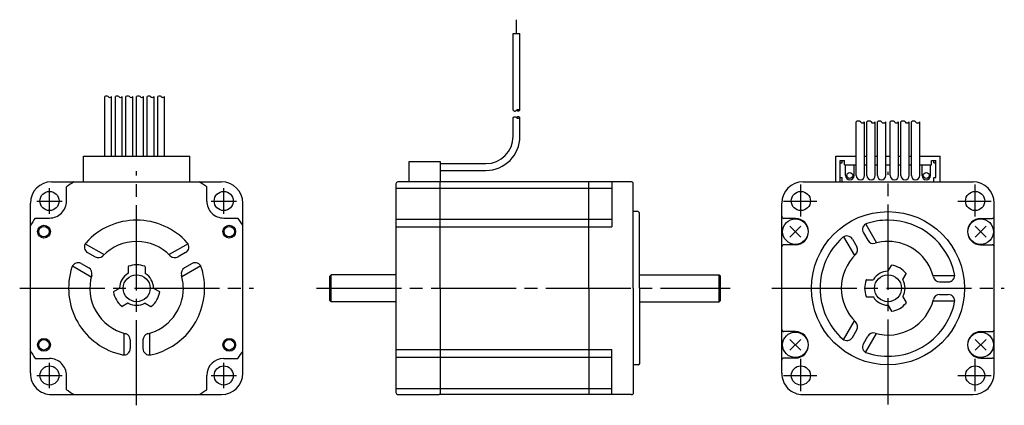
# Model space of a CAD drawing. Extents: x -204 to 27, y -28 to 63.
import ezdxf

# ---------------------------------------------------------------- set-up
doc = ezdxf.new("R2010")
doc.units = 0
doc.header["$PDSIZE"] = -0.5
doc.linetypes.add('CENTER', pattern=[27, 20, -2, 3, -2])
doc.layers.get('0').update_dxf_attribs({"linetype": 'CONTINUOUS'})

# ---------------------------------------------------------------- blocks, each defined once
blk = doc.blocks.new('A$C59AB1982')
for p, q in [((-87.4, 59.86), (-87.4, 63.11)), ((-88.2, 41.83), (-88.2, 59.86)), ((-88.2, 59.86), (-86.6, 59.86)), ((-86.6, 41.83), (-86.6, 59.86)), ((-184.3, 31), (-184.3, 45.03)), ((-182.7, 31), (-182.7, 45.03)), ((-181.8, 31), (-181.8, 45.03)), ((-180.2, 31), (-180.2, 45.03)), ((-179.3, 31), (-179.3, 45.03)), ((-177.7, 31), (-177.7, 45.03)), ((-176.8, 31), (-176.8, 45.03)), ((-175.2, 31), (-175.2, 45.03)), ((-174.3, 31), (-174.3, 45.03)), ((-172.7, 31), (-172.7, 45.03)), ((-171.8, 31), (-171.8, 45.03)), ((-170.2, 31), (-170.2, 45.03)), ((-88.2, 41.83), (-88.13, 41.77)), ((-88.13, 41.77), (-88.06, 41.72)), ((-88.06, 41.72), (-87.97, 41.67)), ((-87.64, 41.67), (-87.56, 41.72)), ((-87.56, 41.72), (-87.48, 41.77)), ((-87.48, 41.77), (-87.4, 41.83)), ((-87.4, 41.83), (-87.33, 41.89)), ((-87.34, 41.77), (-87.4, 41.83)), ((-87.26, 41.72), (-87.34, 41.77)), ((-87.33, 41.89), (-87.25, 41.95)), ((-87.18, 41.67), (-87.26, 41.72)), ((-87.25, 41.95), (-87.17, 41.99)), ((-87.17, 41.99), (-87.09, 42.02)), ((-87.09, 42.02), (-87, 42.03)), ((-87, 42.03), (-86.92, 42.02)), ((-86.92, 42.02), (-86.83, 41.99)), ((-86.83, 41.99), (-86.75, 41.95)), ((-86.75, 41.72), (-86.83, 41.67)), ((-86.75, 41.95), (-86.67, 41.89)), ((-86.67, 41.77), (-86.75, 41.72)), ((-86.67, 41.89), (-86.6, 41.83)), ((-86.6, 41.83), (-86.67, 41.77)), ((-88.2, 40.12), (-88.13, 40.18)), ((-88.2, 35.7), (-88.2, 40.12)), ((-88.13, 40.18), (-88.06, 40.23)), ((-88.06, 40.23), (-87.97, 40.28)), ((-87.97, 41.67), (-87.89, 41.64)), ((-87.97, 40.28), (-87.89, 40.31)), ((-87.89, 41.64), (-87.8, 41.63)), ((-87.89, 40.31), (-87.8, 40.32)), ((-87.8, 41.63), (-87.72, 41.64)), ((-87.8, 40.32), (-87.72, 40.3)), ((-87.72, 41.64), (-87.64, 41.67)), ((-87.72, 40.3), (-87.64, 40.27)), ((-87.64, 40.27), (-87.56, 40.23)), ((-87.56, 40.23), (-87.48, 40.17)), ((-87.48, 40.17), (-87.4, 40.12)), ((-87.34, 40.18), (-87.4, 40.12)), ((-87.4, 40.12), (-87.33, 40.06)), ((-87.26, 40.23), (-87.34, 40.18)), ((-87.33, 40.06), (-87.25, 40)), ((-87.18, 40.28), (-87.26, 40.23)), ((-87.25, 40), (-87.17, 39.96)), ((-87.09, 41.64), (-87.18, 41.67)), ((-87.09, 40.3), (-87.18, 40.28)), ((-87.17, 39.96), (-87.09, 39.93)), ((-87, 41.63), (-87.09, 41.64)), ((-87, 40.32), (-87.09, 40.3)), ((-87.09, 39.93), (-87, 39.92)), ((-86.92, 41.64), (-87, 41.63)), ((-86.92, 40.3), (-87, 40.32)), ((-87, 39.92), (-86.92, 39.93)), ((-86.83, 41.67), (-86.92, 41.64)), ((-86.83, 40.28), (-86.92, 40.3)), ((-86.92, 39.93), (-86.83, 39.95)), ((-86.75, 40.23), (-86.83, 40.28)), ((-86.83, 39.95), (-86.75, 40)), ((-86.67, 40.18), (-86.75, 40.23)), ((-86.75, 40), (-86.67, 40.05)), ((-86.6, 40.12), (-86.67, 40.18)), ((-86.67, 40.05), (-86.6, 40.12)), ((-86.6, 35.7), (-86.6, 40.12)), ((-7.5, 26.5), (-7.5, 39.07)), ((-5.5, 26.5), (-5.5, 39.07)), ((-5, 26.5), (-5, 39.07)), ((-3, 26.5), (-3, 39.07)), ((-2.5, 26.5), (-2.5, 39.07)), ((-0.5, 26.5), (-0.5, 39.07)), ((0.5, 26.5), (0.5, 39.07)), ((2.5, 26.5), (2.5, 39.07)), ((3, 26.5), (3, 39.07)), ((5, 26.5), (5, 39.07)), ((5.5, 26.5), (5.5, 39.07)), ((7.5, 26.5), (7.5, 39.07)), ((-189.3, 31), (-164.3, 31)), ((-189.3, 25), (-189.3, 31)), ((-164.3, 25), (-164.3, 31)), ((-12.25, 25), (-12.25, 31)), ((-12.25, 31), (-7.5, 31)), ((-5.5, 31), (-5, 31)), ((-3, 31), (-2.5, 31)), ((-0.5, 31), (0.5, 31)), ((2.5, 31), (3, 31)), ((5, 31), (5.5, 31)), ((7.5, 31), (12.25, 31)), ((12.25, 25), (12.25, 31)), ((-112.7, 25), (-112.7, 29.8)), ((-112.7, 29.8), (-105.4, 29.8)), ((-105.4, 29.3), (-94.6, 29.3)), ((-11.25, 25), (-11.25, 30)), ((-11.25, 30), (-10.25, 30)), ((-11.25, 29.5), (-10.75, 29.5)), ((-10.75, 29.5), (-10.75, 30)), ((-10.25, 29), (-10.25, 30)), ((-10.25, 29), (-7.5, 29)), ((-10, 26.5), (-10, 29)), ((-8, 26.5), (-8, 29)), ((-5.5, 29), (-5, 29)), ((-3, 29), (-2.5, 29)), ((-0.5, 29), (0.5, 29)), ((2.5, 29), (3, 29)), ((5, 29), (5.5, 29)), ((7.5, 29), (10.25, 29)), ((8, 26.5), (8, 29)), ((10, 26.5), (10, 29)), ((10.25, 29), (10.25, 30)), ((10.25, 30), (11.25, 30)), ((10.75, 29.5), (10.75, 30)), ((10.75, 29.5), (11.25, 29.5)), ((11.25, 26), (11.25, 30)), ((-105.4, 27.7), (-94.6, 27.7)), ((-11.25, 26), (-10.75, 26)), ((-10.75, 25), (-10.75, 26)), ((10.75, 26), (11.25, 26)), ((10.75, 25), (10.75, 26)), ((-196.8, 25), (-156.8, 25)), ((-193.3, 20.5), (-193.3, 23.85)), ((-191.5, 25), (-176.8, 25)), ((-176.8, 25), (-162.1, 25)), ((-160.3, 20.5), (-160.3, 23.85)), ((-115.8, 24.5), (-115.8, -24.5)), ((-70.2, 25), (-115.3, 25)), ((-105.4, 0), (-105.4, 25)), ((-70.4, 0), (-70.4, 25)), ((-60.39, 25), (-70.2, 25)), ((-65, 25), (-65, 14.4)), ((-60, 0), (-60, 24.8)), ((-20, 25), (20, 25)), ((-201.8, -20), (-201.8, 20)), ((-151.8, -20), (-151.8, 20)), ((-25, -20), (-25, 20)), ((25, -20), (25, 20)), ((-200.65, 16.5), (-197.3, 16.5)), ((-156.3, 16.5), (-152.95, 16.5)), ((-58.8, 18), (-60, 18)), ((-58.5, 17.72), (-58.64, 17.91)), ((-58.5, 10.5), (-58.5, 17.72)), ((-21.8, 16.4), (-24.5, 16.4)), ((21.8, 16.4), (24.5, 16.4)), ((-201.8, 0), (-201.8, 14.7)), ((-151.8, 0), (-151.8, 14.7)), ((-20.53, 14.57), (-23.07, 12.03)), ((-20.53, 12.03), (-23.07, 14.57)), ((-5.24, 15.08), (-2.69, 10.67)), ((20.53, 12.03), (23.07, 14.57)), ((20.53, 14.57), (23.07, 12.03)), ((-10.46, 12.11), (-7.89, 7.67)), ((-5.79, 13.04), (-4.77, 11.26)), ((-188.91, 10.46), (-184.47, 7.89)), ((-164.69, 10.46), (-169.13, 7.89)), ((-58.5, 0), (-58.5, 10.5)), ((-21.78, 10.2), (-24.5, 10.2)), ((-8.39, 11.54), (-7.37, 9.76)), ((21.78, 10.2), (24.5, 10.2)), ((-188.34, 8.39), (-186.56, 7.37)), ((-165.26, 8.39), (-167.04, 7.37)), ((-191.91, 5.26), (-187.47, 2.69)), ((-189.84, 5.79), (-188.06, 4.77)), ((-178.8, 5.05), (-178.8, 3.52)), ((-174.8, 5.05), (-174.8, 3.52)), ((-161.72, 5.24), (-166.13, 2.69)), ((-163.76, 5.79), (-165.54, 4.77)), ((0.03, 4.05), (0.8, 5.38)), ((-131, 3.17), (-131.3, 2.87)), ((-131.3, -2.88), (-131.3, 2.87)), ((-115.8, 3.17), (-131, 3.17)), ((-131, -3.18), (-131, 3.17)), ((-58.5, 3.17), (-39.7, 3.17)), ((-39.7, -3.18), (-39.7, 3.17)), ((-39.7, 3.17), (-39.4, 2.87)), ((-39.4, -2.88), (-39.4, 2.87)), ((3.49, 2.05), (4.26, 3.38)), ((10.58, 3), (15.72, 3)), ((-201.8, -14.7), (-201.8, 0)), ((-151.8, -14.7), (-151.8, 0)), ((-5.05, 2), (-3.52, 2)), ((12.13, 1.5), (14.19, 1.5)), ((-180.85, -0.03), (-182.18, -0.8)), ((-172.75, -0.03), (-171.42, -0.8)), ((-105.4, 0), (-105.4, -25)), ((-70.4, 0), (-70.4, -25)), ((-60, 0), (-60, -24.8)), ((-58.5, 0), (-58.5, -10.5)), ((-5.05, -2), (-3.52, -2)), ((3.49, -2.05), (4.26, -3.38)), ((12.13, -1.5), (14.19, -1.5)), ((-178.85, -3.49), (-180.18, -4.26)), ((-174.75, -3.49), (-173.42, -4.26)), ((-131, -3.18), (-131.3, -2.88)), ((-115.8, -3.18), (-131, -3.18)), ((-58.5, -3.18), (-39.7, -3.18)), ((-39.7, -3.18), (-39.4, -2.88)), ((0.03, -4.05), (0.8, -5.38)), ((10.58, -3), (15.72, -3)), ((-10.46, -12.11), (-7.89, -7.67)), ((-179.8, -10.58), (-179.8, -15.72)), ((-173.8, -10.58), (-173.8, -15.72)), ((-58.5, -10.5), (-58.5, -17.72)), ((-21.78, -10.2), (-24.5, -10.2)), ((-8.39, -11.54), (-7.37, -9.76)), ((-5.79, -13.04), (-4.77, -11.26)), ((-5.26, -15.11), (-2.69, -10.67)), ((21.78, -10.2), (24.5, -10.2)), ((-178.3, -12.13), (-178.3, -14.19)), ((-175.3, -12.13), (-175.3, -14.19)), ((-20.53, -12.03), (-23.07, -14.57)), ((-20.53, -14.57), (-23.07, -12.03)), ((20.53, -14.57), (23.07, -12.03)), ((20.53, -12.03), (23.07, -14.57)), ((-65, -25), (-65, -14.4)), ((-200.65, -16.5), (-197.3, -16.5)), ((-156.3, -16.5), (-152.95, -16.5)), ((-58.8, -18), (-60, -18)), ((-58.5, -17.72), (-58.64, -17.91)), ((-21.8, -16.4), (-24.5, -16.4)), ((21.8, -16.4), (24.5, -16.4)), ((-193.3, -23.85), (-193.3, -20.5)), ((-160.3, -23.85), (-160.3, -20.5)), ((-196.8, -25), (-156.8, -25)), ((-191.5, -25), (-176.8, -25)), ((-176.8, -25), (-162.1, -25)), ((-115.3, -25), (-105.6, -25)), ((-70.2, -25), (-105.6, -25)), ((-60.39, -25), (-70.2, -25)), ((-20, -25), (20, -25))]:
    blk.add_line(p, q)
at = {"ltscale": 0.89203}
blk.add_line((-105.4, 29.8), (-105.4, 25), dxfattribs=at)
at = {"linetype": 'CENTER'}
for p, q in [((-176.8, -27.51), (-176.8, 27.51)), ((0, -27.36), (0, 27.36)), ((-197.3, 17.52), (-197.3, 23.48)), ((-156.3, 17.52), (-156.3, 23.48)), ((-20.5, 16.84), (-20.5, 24.39)), ((20.5, 16.84), (20.5, 24.39)), ((-200.28, 20.5), (-194.32, 20.5)), ((-159.28, 20.5), (-153.32, 20.5)), ((-24.56, 20.5), (-16.75, 20.5)), ((16.44, 20.5), (24.25, 20.5)), ((-27.36, 0), (27.36, 0)), ((-204.31, 0), (-149.29, 0)), ((-134.51, 0), (-37.17, 0)), ((-197.3, -23.48), (-197.3, -17.52)), ((-156.3, -23.48), (-156.3, -17.52)), ((-20.5, -24.16), (-20.5, -16.61)), ((20.5, -24.16), (20.5, -16.61)), ((-200.28, -20.5), (-194.32, -20.5)), ((-159.28, -20.5), (-153.32, -20.5)), ((-24.56, -20.5), (-16.75, -20.5)), ((16.44, -20.5), (24.25, -20.5))]:
    blk.add_line(p, q, dxfattribs=at)
at = {"ltscale": 0.618288}
for p, q in [((-115.8, 23.55), (-65, 23.55)), ((-115.8, 16.2), (-65, 16.2)), ((-115.8, 14.4), (-65, 14.4)), ((-115.8, -14.4), (-65, -14.4)), ((-115.8, -16.2), (-65, -16.2)), ((-115.8, -23.55), (-65, -23.55))]:
    blk.add_line(p, q, dxfattribs=at)
for centre, radius in [((-9, 26.5), 0.7), ((9, 26.5), 0.7), ((-21.8, 13.3), 3), ((0, 0), 18), ((21.8, 13.3), 3), ((-198.6, 13.3), 1.5), ((-198.6, 13.3), 1.23), ((-155, 13.3), 1.5), ((-155, 13.3), 1.23), ((-176.8, 0), 3.17), ((0, 0), 3.17), ((-21.8, -13.3), 3), ((21.8, -13.3), 3), ((-198.6, -13.3), 1.5), ((-198.6, -13.3), 1.23), ((-155, -13.3), 1.5), ((-155, -13.3), 1.23)]:
    blk.add_circle(centre, radius)
for centre in [(-197.3, 20.5), (-156.3, 20.5), (-20.5, 20.5), (20.5, 20.5), (-197.3, -20.5), (-156.3, -20.5), (-20.5, -20.5), (20.5, -20.5)]:
    blk.add_circle(centre, 2.25, dxfattribs=at)
at = {"ltscale": 0.89203}
for centre, radius, start, end in [((-183.9, 44.54), 0.636, 50.9985, 129.0015), ((-183.1, 45.35), 0.514, 218.4912, 320.7509), ((-181.4, 44.54), 0.636, 50.9985, 129.0015), ((-180.6, 45.35), 0.514, 218.4912, 320.7509), ((-178.9, 44.54), 0.636, 50.9985, 129.0015), ((-178.1, 45.35), 0.514, 218.4912, 320.7509), ((-176.4, 44.54), 0.636, 50.9985, 129.0015), ((-175.6, 45.35), 0.514, 218.4912, 320.7509), ((-173.9, 44.54), 0.636, 50.9985, 129.0015), ((-173.1, 45.35), 0.514, 218.4912, 320.7509), ((-171.4, 44.54), 0.636, 50.9985, 129.0015), ((-170.6, 45.35), 0.514, 218.4912, 320.7509), ((-7, 38.61), 0.679, 42.5823, 137.4177), ((-6, 39.52), 0.673, 222.0191, 317.9809), ((-4.5, 38.61), 0.679, 42.5823, 137.4177), ((-3.5, 39.52), 0.673, 222.0191, 317.9809), ((-2, 38.61), 0.679, 42.5823, 137.4177), ((-1, 39.52), 0.673, 222.0191, 317.9809), ((1, 38.61), 0.679, 42.5823, 137.4177), ((2, 39.52), 0.673, 222.0191, 317.9809), ((3.5, 38.61), 0.679, 42.5823, 137.4177), ((4.5, 39.52), 0.673, 222.0191, 317.9809), ((6, 38.61), 0.679, 42.5823, 137.4177), ((7, 39.52), 0.673, 222.0191, 317.9809)]:
    blk.add_arc(centre, radius, start, end, dxfattribs=at)
for centre, radius, start, end in [((-94.6, 35.7), 6.4, 270, 0), ((-94.6, 35.7), 8, 270, 0), ((-9, 26.5), 1, 179.9999, 359.9998), ((-6.5, 26.5), 1, 179.9999, 359.9998), ((-4, 26.5), 1, 179.9999, 359.9998), ((-1.5, 26.5), 1, 179.9999, 359.9998), ((1.5, 26.5), 1, 179.9999, 359.9998), ((4, 26.5), 1, 179.9999, 359.9998), ((6.5, 26.5), 1, 179.9999, 359.9998), ((9, 26.5), 1, 179.9999, 359.9998), ((-196.8, 20), 5, 90, 179.9999), ((-176.8, 0), 29, 120.4503, 124.6781), ((-176.8, 0), 29, 55.3219, 59.5497), ((-156.8, 20), 5, 0, 90), ((-115.3, 24.5), 0.5, 90, 180), ((-60.4, 24.5), 0.5, 36.8699, 90), ((-20, 20), 5, 90, 179.9999), ((20, 20), 5, 0, 90), ((-197.3, 20.5), 4, 269.9998, 0), ((-156.3, 20.5), 4, 179.9999, 270), ((-176.8, 0), 29, 145.3219, 149.5497), ((-176.8, 0), 29, 30.4503, 34.6781), ((-58.8, 17.8), 0.2, 35.0004, 90), ((-24.5, 16.9), 0.5, 180, 270), ((-21.8, 13.3), 3.1, 270, 90), ((21.8, 13.3), 3.1, 90, 270), ((24.5, 16.9), 0.5, 270, 0), ((-176.8, 0), 16, 41.9403, 138.0595), ((-4.5, 13.79), 1.5, 108.0572, 210.0008), ((0, 0), 16, 90, 108.0592), ((0, 0), 16, 11.9405, 89.9999), ((0, 0), 16, 131.9403, 228.0595), ((-9.69, 10.79), 1.5, 29.9993, 131.9392), ((-187.59, 9.69), 1.5, 138.0607, 240.0007), ((-176.8, 0), 11, 43.8863, 136.1134), ((-166.01, 9.69), 1.5, 299.9993, 41.9392), ((-24.5, 9.7), 0.5, 90, 180), ((-8.67, 9.01), 1.5, 313.8879, 29.999), ((-3.47, 12.01), 1.5, 210.0002, 286.1135), ((0, 0), 11, 90, 106.1134), ((0, 0), 11, 13.8866, 89.9999), ((24.5, 9.7), 0.5, 0, 90), ((-185.81, 8.67), 1.5, 240, 316.1135), ((-167.79, 8.67), 1.5, 223.8879, 299.999), ((0, 0), 11, 133.8863, 226.1134), ((-176.8, 0), 16, 161.9407, 258.0593), ((-190.59, 4.5), 1.5, 59.9988, 161.9428), ((-188.81, 3.47), 1.5, 343.886, 59.9996), ((-178.7, 5.05), 0.1, 110.6033, 180.0071), ((-176.8, 0), 5.5, 69.3993, 110.6006), ((-174.9, 5.05), 0.1, 359.9928, 69.3968), ((-164.79, 3.47), 1.5, 120.0002, 196.1135), ((-163.01, 4.5), 1.5, 18.0572, 120.0008), ((-176.8, 0), 16, 360, 18.0592), ((0.88, 5.33), 0.1, 80.6004, 150.0011), ((0, 0), 5.5, 39.3996, 80.6008), ((-176.8, 0), 11, 163.8865, 256.1133), ((-176.8, 0), 4, 120.8099, 179.1912), ((-178.9, 3.52), 0.1, 300.8216, 0.023), ((-174.7, 3.52), 0.1, 179.9768, 239.1782), ((-176.8, 0), 4, 0.8109, 59.1901), ((-176.8, 0), 11, 360, 16.1134), ((0, 0), 4, 90.8109, 149.1901), ((-0.06, 4.1), 0.1, 270.7947, 329.9915), ((4.17, 3.43), 0.1, 330.0002, 39.3989), ((12.13, 3), 1.5, 193.8866, 270), ((14.19, 3), 1.5, 270, 11.9405), ((-180.9, 0.06), 0.1, 299.9942, 359.1774), ((-172.7, 0.06), 0.1, 180.7947, 239.9915), ((0, 0), 5.5, 159.3993, 200.6006), ((-5.05, 1.9), 0.1, 89.9928, 159.3968), ((-3.52, 2.1), 0.1, 269.9768, 329.1782), ((3.58, 2), 0.1, 150.0002, 209.191), ((0, 0), 4, 330.8113, 29.1901), ((-182.13, -0.88), 0.1, 120.0001, 189.4014), ((-176.8, 0), 5.5, 189.4002, 230.6013), ((-176.8, 0), 11, 283.8866, 359.9999), ((-176.8, 0), 16, 281.9405, 359.9999), ((-176.8, 0), 5.5, 309.3996, 350.6008), ((-171.47, -0.88), 0.1, 350.6004, 60.0011), ((-5.05, -1.9), 0.1, 200.6033, 270.0071), ((-3.52, -2.1), 0.1, 30.8216, 90.023), ((0, 0), 4, 210.8099, 269.1912), ((3.58, -2), 0.1, 150.8112, 209.9987), ((12.13, -3), 1.5, 89.9999, 166.1134), ((14.19, -3), 1.5, 348.0593, 89.9999), ((-180.23, -4.17), 0.1, 230.5998, 299.9996), ((-178.8, -3.58), 0.1, 60.8112, 119.9987), ((-176.8, 0), 4, 240.8113, 299.1901), ((-174.8, -3.58), 0.1, 60.0002, 119.191), ((-173.37, -4.17), 0.1, 240.0002, 309.3989), ((0, 0), 16, 251.9407, 348.0593), ((0, 0), 11, 253.8865, 346.1133), ((-0.06, -4.1), 0.1, 29.9942, 89.1774), ((0, 0), 5.5, 279.4002, 320.6013), ((4.17, -3.43), 0.1, 320.5998, 29.9996), ((0.88, -5.33), 0.1, 210.0001, 279.4014), ((-8.67, -9.01), 1.5, 330, 46.1135), ((-179.8, -12.13), 1.5, 359.9999, 76.1134), ((-173.8, -12.13), 1.5, 103.8866, 180), ((-24.5, -9.7), 0.5, 180, 270), ((-21.8, -13.3), 3.1, 270, 90), ((-9.69, -10.79), 1.5, 228.0607, 330.0007), ((-3.47, -12.01), 1.5, 73.886, 149.9996), ((21.8, -13.3), 3.1, 90, 270), ((24.5, -9.7), 0.5, 270, 0), ((-4.5, -13.79), 1.5, 149.9988, 251.9428), ((-176.8, 0), 29, 210.4503, 214.6781), ((-179.8, -14.19), 1.5, 258.0593, 359.9999), ((-173.8, -14.19), 1.5, 180, 281.9405), ((-176.8, 0), 29, 325.3218, 329.5496), ((-197.3, -20.5), 4, 359.9998, 90), ((-156.3, -20.5), 4, 90, 180), ((-58.8, -17.8), 0.2, 270, 324.9996), ((-24.5, -16.9), 0.5, 90, 180), ((24.5, -16.9), 0.5, 0, 90), ((-196.8, -20), 5, 179.9999, 270), ((-156.8, -20), 5, 270, 0), ((-20, -20), 5, 179.9999, 270), ((20, -20), 5, 270, 0), ((-176.8, 0), 29, 235.3219, 239.5497), ((-176.8, 0), 29, 300.4502, 304.678), ((-115.3, -24.5), 0.5, 180.0001, 270), ((-60.4, -24.5), 0.5, 270, 323.1301)]:
    blk.add_arc(centre, radius, start, end)
for p in [(-176.8, 3.17), (-3.18, 0)]:
    blk.add_point(p)

msp = doc.modelspace()

# ---------------------------------------------------------------- block references
msp.add_blockref('A$C59AB1982', (0, 0))

doc.saveas('drawing.dxf')
